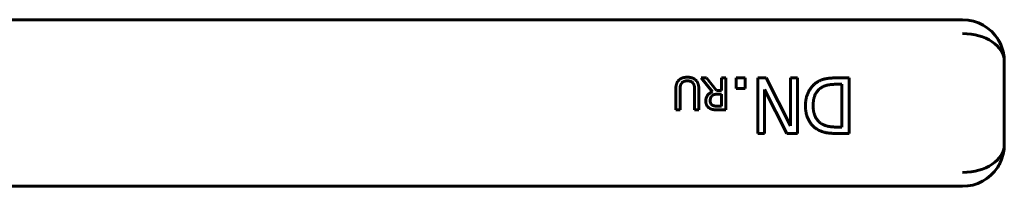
# Model space of a CAD drawing. Header units: millimetres. Extents: x 0 to 614, y 0 to 420.
# Tile 3 of 5: x 235 to 306, y 109 to 121. Entities that reach past the tile are written whole.
import ezdxf

# ---------------------------------------------------------------- set-up
doc = ezdxf.new("R2010")
doc.units = ezdxf.units.MM
doc.linetypes.add('K5LT_BASIC', pattern=[0])
doc.layers.add('Системный слой (1)', color=251, linetype='Continuous', true_color=0x6c6c6c)

msp = doc.modelspace()

# ---------------------------------------------------------------- linework, layer by layer
at = {"layer": 'Системный слой (1)', "color": 143, "linetype": 'K5LT_BASIC', "lineweight": 60, "true_color": 0x33acca}
for p, q in [((302.929, 120.505), (210.034, 120.505)), ((305.929, 111.505), (305.929, 117.505)), ((284.897, 115.313), (284.079, 116.313)), ((284.079, 116.313), (284.476, 116.313)), ((284.476, 116.313), (285.203, 115.398)), ((285.553, 116.313), (285.859, 116.313)), ((285.553, 115.398), (285.553, 116.313)), ((285.859, 116.313), (285.859, 114.013)), ((286.607, 116.313), (287.249, 116.313)), ((286.607, 115.548), (286.607, 116.313)), ((287.249, 116.313), (287.249, 115.548)), ((288.163, 116.313), (288.76, 116.313)), ((288.163, 112.313), (288.163, 116.313)), ((288.76, 116.313), (290.529, 112.865)), ((290.529, 112.865), (290.529, 116.313)), ((290.529, 116.313), (291.025, 116.313)), ((291.025, 116.313), (291.025, 112.313)), ((294.225, 115.853), (293.819, 115.853)), ((293.836, 116.313), (294.756, 116.313)), ((294.225, 112.774), (294.225, 115.853)), ((294.756, 116.313), (294.756, 112.313)), ((282.26, 114.013), (282.26, 115.449)), ((282.565, 115.456), (282.565, 114.013)), ((283.618, 114.013), (283.618, 115.449)), ((283.924, 115.449), (283.924, 114.013)), ((285.203, 115.398), (285.553, 115.398)), ((285.553, 115.143), (285.285, 115.143)), ((285.553, 114.278), (285.553, 115.143)), ((287.249, 115.548), (286.607, 115.548)), ((288.659, 115.48), (288.659, 112.313)), ((290.27, 112.313), (288.659, 115.48)), ((285.249, 114.278), (285.553, 114.278)), ((282.565, 114.013), (282.26, 114.013)), ((283.924, 114.013), (283.618, 114.013)), ((285.859, 114.013), (285.266, 114.013)), ((288.659, 112.313), (288.163, 112.313)), ((291.025, 112.313), (290.27, 112.313)), ((293.819, 112.774), (294.225, 112.774)), ((294.756, 112.313), (293.845, 112.313)), ((210.034, 108.505), (302.929, 108.505))]:
    msp.add_line(p, q, dxfattribs=at)
for centre, start, end in [((302.929, 117.505), 30.87612, 90), ((302.929, 111.505), 270, 326.97345)]:
    msp.add_arc(centre, 3, start, end, dxfattribs=at)
for centre, major_axis, start_param, end_param in [((302.929, 117.505), (-3, 0), 3.141593, 4.712389), ((302.929, 111.505), (3, 0), 4.712389, 6.283185)]:
    msp.add_ellipse(centre, major_axis=major_axis, ratio=0.666667, start_param=start_param, end_param=end_param, dxfattribs=at)
for points, knots in [([(305.443, 119.14), (305.454, 119.124), (305.464, 119.107), (305.498, 119.053), (305.52, 119.015), (305.585, 118.9), (305.624, 118.822), (305.669, 118.722), (305.679, 118.701), (305.697, 118.659), (305.705, 118.638), (305.721, 118.598), (305.729, 118.578), (305.743, 118.541), (305.749, 118.524), (305.761, 118.49), (305.767, 118.474), (305.777, 118.443), (305.782, 118.429), (305.791, 118.4), (305.796, 118.385), (305.803, 118.359), (305.807, 118.349), (305.813, 118.327), (305.816, 118.316), (305.825, 118.284), (305.831, 118.262), (305.847, 118.198), (305.857, 118.156), (305.884, 118.028), (305.898, 117.943), (305.922, 117.74), (305.929, 117.622), (305.929, 117.505)], [0.170009, 0.170009, 0.170009, 0.170009, 0.850044, 0.850044, 2.380124, 2.380124, 5.440283, 5.440283, 6.259438, 6.259438, 7.070218, 7.070218, 7.807291, 7.807291, 8.477358, 8.477358, 9.086509, 9.086509, 9.640283, 9.640283, 10.194057, 10.194057, 10.60115, 10.60115, 11.008243, 11.008243, 11.815863, 11.815863, 13.417969, 13.417969, 16.595916, 16.595916, 21, 21, 21, 21]), ([(305.503, 119.044), (305.513, 119.027), (305.523, 119.011), (305.554, 118.955), (305.575, 118.916), (305.633, 118.804), (305.667, 118.729), (305.704, 118.64), (305.709, 118.627), (305.719, 118.602), (305.724, 118.59), (305.733, 118.567), (305.737, 118.556), (305.744, 118.536), (305.748, 118.527), (305.754, 118.509), (305.757, 118.5), (305.763, 118.484), (305.766, 118.477), (305.77, 118.462), (305.773, 118.456), (305.777, 118.443), (305.779, 118.437), (305.782, 118.426), (305.784, 118.421), (305.787, 118.411), (305.789, 118.406), (305.792, 118.398), (305.793, 118.393), (305.795, 118.386), (305.796, 118.382), (305.799, 118.375), (305.8, 118.371), (305.802, 118.365), (305.802, 118.363), (305.804, 118.357), (305.805, 118.353), (305.809, 118.342), (305.811, 118.334), (305.817, 118.313), (305.821, 118.298), (305.833, 118.255), (305.84, 118.226), (305.861, 118.141), (305.872, 118.084), (305.902, 117.921), (305.915, 117.816), (305.927, 117.642), (305.929, 117.574), (305.929, 117.505)], [0.18216, 0.18216, 0.18216, 0.18216, 0.910799, 0.910799, 2.550238, 2.550238, 5.646957, 5.646957, 6.182076, 6.182076, 6.675543, 6.675543, 7.112787, 7.112787, 7.500214, 7.500214, 7.8435, 7.8435, 8.147674, 8.147674, 8.417192, 8.417192, 8.656003, 8.656003, 8.867605, 8.867605, 9.055098, 9.055098, 9.22123, 9.22123, 9.368433, 9.368433, 9.515636, 9.515636, 9.606763, 9.606763, 9.760978, 9.760978, 10.055389, 10.055389, 10.637201, 10.637201, 11.786804, 11.786804, 14.057972, 14.057972, 18.257972, 18.257972, 21, 21, 21, 21]), ([(305.444, 109.871), (305.454, 109.887), (305.465, 109.904), (305.498, 109.958), (305.521, 109.996), (305.585, 110.112), (305.625, 110.19), (305.661, 110.271), (305.662, 110.272), (305.673, 110.296), (305.682, 110.319), (305.7, 110.361), (305.709, 110.382), (305.724, 110.421), (305.731, 110.44), (305.745, 110.475), (305.751, 110.492), (305.762, 110.525), (305.768, 110.54), (305.778, 110.57), (305.782, 110.584), (305.791, 110.612), (305.796, 110.627), (305.803, 110.652), (305.807, 110.662), (305.813, 110.684), (305.816, 110.695), (305.825, 110.727), (305.831, 110.749), (305.847, 110.813), (305.857, 110.855), (305.884, 110.983), (305.898, 111.068), (305.922, 111.271), (305.929, 111.389), (305.929, 111.505)], [0.170513, 0.170513, 0.170513, 0.170513, 0.852565, 0.852565, 2.387181, 2.387181, 5.456414, 5.456414, 5.525557, 5.525557, 6.387807, 6.387807, 7.171671, 7.171671, 7.884275, 7.884275, 8.532096, 8.532096, 9.121025, 9.121025, 9.656414, 9.656414, 10.191804, 10.191804, 10.598984, 10.598984, 11.006164, 11.006164, 11.813956, 11.813956, 13.416403, 13.416403, 16.595027, 16.595027, 21, 21, 21, 21])]:
    msp.add_open_spline(points, degree=3, knots=knots, dxfattribs=at)
for points in [[(282.48, 116.149), (282.59, 116.258), (282.88, 116.362), (283.093, 116.362)], [(283.093, 116.362), (283.296, 116.362), (283.598, 116.256), (283.704, 116.149)], [(282.26, 115.449), (282.26, 115.689), (282.357, 116.032), (282.48, 116.149)], [(282.664, 115.913), (282.606, 115.825), (282.565, 115.611), (282.565, 115.456)], [(283.093, 116.101), (282.949, 116.101), (282.726, 116.006), (282.664, 115.913)], [(283.52, 115.913), (283.458, 116.006), (283.246, 116.101), (283.093, 116.101)], [(283.618, 115.449), (283.618, 115.609), (283.577, 115.825), (283.52, 115.913)], [(283.704, 116.149), (283.825, 116.03), (283.924, 115.695), (283.924, 115.449)], [(291.602, 114.317), (291.602, 114.865), (292.046, 115.746), (292.419, 115.993)], [(292.419, 115.993), (292.724, 116.184), (293.349, 116.313), (293.836, 116.313)], [(293.819, 115.853), (293.466, 115.853), (292.931, 115.74), (292.714, 115.587)], [(284.42, 114.638), (284.42, 114.889), (284.677, 115.231), (284.897, 115.313)], [(284.869, 115.024), (284.802, 114.96), (284.739, 114.781), (284.739, 114.662)], [(285.285, 115.143), (285.152, 115.143), (284.942, 115.096), (284.869, 115.024)], [(292.714, 115.587), (292.435, 115.399), (292.157, 114.777), (292.157, 114.31)], [(284.681, 114.135), (284.56, 114.213), (284.42, 114.457), (284.42, 114.638)], [(284.739, 114.662), (284.739, 114.561), (284.809, 114.407), (284.884, 114.356)], [(284.884, 114.356), (284.949, 114.314), (285.123, 114.278), (285.249, 114.278)], [(292.413, 112.631), (292.027, 112.887), (291.602, 113.733), (291.602, 114.317)], [(292.157, 114.31), (292.157, 113.85), (292.461, 113.198), (292.763, 113.014)], [(285.266, 114.013), (285.069, 114.013), (284.802, 114.056), (284.681, 114.135)], [(292.763, 113.014), (292.977, 112.887), (293.46, 112.774), (293.819, 112.774)], [(293.845, 112.313), (293.281, 112.313), (292.64, 112.482), (292.413, 112.631)]]:
    msp.add_open_spline(points, degree=2, dxfattribs=at)

doc.saveas('drawing.dxf')
